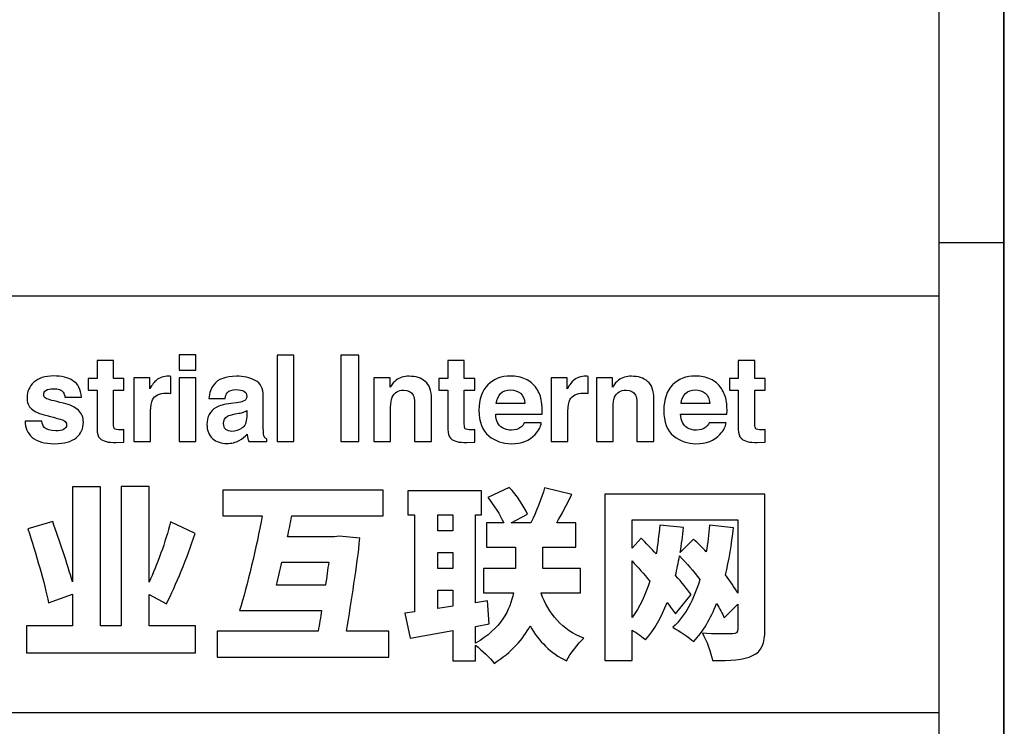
# Model space of a CAD drawing. Header units: millimetres. Extents: x 0 to 420, y 0 to 297.
# Tile 9 of 12: x 378 to 420, y 29 to 59. Entities that reach past the tile are written whole.
import ezdxf

# ---------------------------------------------------------------- set-up
doc = ezdxf.new("R2010")
doc.units = ezdxf.units.MM
doc.header["$LTSCALE"] = 23.1
doc.layers.get('0').update_dxf_attribs({"linetype": 'CONTINUOUS'})

msp = doc.modelspace()

# ---------------------------------------------------------------- linework, layer by layer
at = {"color": 7, "linetype": 'CONTINUOUS', "true_color": 0xf5f5f5}
for p, q in [((420, 0), (420, 297)), ((419.978, 0.358), (419.978, 296.671)), ((417.234, 3.102), (417.234, 293.928)), ((417.234, 49.743), (419.978, 49.743)), ((234.756, 47.473), (417.234, 47.473)), ((234.756, 29.765), (417.234, 29.765))]:
    msp.add_line(p, q, dxfattribs=at)
at = {"color": 7, "linetype": 'CONTINUOUS'}
for points, knots in [([(385.619, 44.311), (385.619, 44.311), (384.901, 44.311), (384.901, 44.311), (384.901, 44.311), (384.901, 44.311), (384.901, 44.965), (384.901, 44.965), (384.901, 44.965), (384.901, 44.965), (385.619, 44.965), (385.619, 44.965), (385.619, 44.965), (385.619, 44.965), (385.619, 44.311), (385.619, 44.311)], [0, 0, 0, 0, 0.2, 0.2, 0.2, 0.2, 0.4, 0.4, 0.4, 0.4, 0.6, 0.6, 0.6, 0.6, 1, 1, 1, 1]), ([(389.787, 41.278), (389.787, 41.278), (389.079, 41.278), (389.079, 41.278), (389.079, 41.278), (389.079, 41.278), (389.079, 44.942), (389.079, 44.942), (389.079, 44.942), (389.079, 44.942), (389.787, 44.942), (389.787, 44.942), (389.787, 44.942), (389.787, 44.942), (389.787, 41.278), (389.787, 41.278)], [0, 0, 0, 0, 0.2, 0.2, 0.2, 0.2, 0.4, 0.4, 0.4, 0.4, 0.6, 0.6, 0.6, 0.6, 1, 1, 1, 1]), ([(392.547, 41.278), (392.547, 41.278), (391.786, 41.278), (391.786, 41.278), (391.786, 41.278), (391.786, 41.278), (391.786, 44.942), (391.786, 44.942), (391.786, 44.942), (391.786, 44.942), (392.547, 44.942), (392.547, 44.942), (392.547, 44.942), (392.547, 44.942), (392.547, 41.278), (392.547, 41.278)], [0, 0, 0, 0, 0.2, 0.2, 0.2, 0.2, 0.4, 0.4, 0.4, 0.4, 0.6, 0.6, 0.6, 0.6, 1, 1, 1, 1]), ([(381.034, 43.458), (381.034, 43.458), (381.034, 43.963), (381.034, 43.963), (381.034, 43.963), (381.034, 43.963), (381.412, 43.963), (381.412, 43.963), (381.412, 43.963), (381.412, 43.963), (381.412, 44.719), (381.412, 44.719), (381.412, 44.719), (381.412, 44.719), (382.114, 44.719), (382.114, 44.719), (382.114, 44.719), (382.114, 44.719), (382.114, 43.963), (382.114, 43.963), (382.114, 43.963), (382.114, 43.963), (382.554, 43.963), (382.554, 43.963), (382.554, 43.963), (382.554, 43.963), (382.554, 43.458), (382.554, 43.458), (382.554, 43.458), (382.554, 43.458), (382.114, 43.458), (382.114, 43.458), (382.114, 43.458), (382.114, 43.458), (382.114, 42.026), (382.114, 42.026), (382.114, 42.026), (382.114, 41.915), (382.128, 41.846), (382.156, 41.819), (382.156, 41.819), (382.184, 41.791), (382.27, 41.777), (382.414, 41.777), (382.414, 41.777), (382.436, 41.777), (382.459, 41.778), (382.483, 41.779), (382.483, 41.779), (382.507, 41.779), (382.53, 41.781), (382.554, 41.782), (382.554, 41.782), (382.554, 41.782), (382.554, 41.253), (382.554, 41.253), (382.554, 41.253), (382.554, 41.253), (382.218, 41.24), (382.218, 41.24), (382.218, 41.24), (381.883, 41.229), (381.655, 41.287), (381.532, 41.415), (381.532, 41.415), (381.452, 41.496), (381.412, 41.621), (381.412, 41.79), (381.412, 41.79), (381.412, 41.79), (381.412, 43.458), (381.412, 43.458), (381.412, 43.458), (381.412, 43.458), (381.034, 43.458), (381.034, 43.458)], [0, 0, 0, 0, 0.05, 0.05, 0.05, 0.05, 0.1, 0.1, 0.1, 0.1, 0.15, 0.15, 0.15, 0.15, 0.2, 0.2, 0.2, 0.2, 0.25, 0.25, 0.25, 0.25, 0.3, 0.3, 0.3, 0.3, 0.35, 0.35, 0.35, 0.35, 0.4, 0.4, 0.4, 0.4, 0.45, 0.45, 0.45, 0.45, 0.5, 0.5, 0.5, 0.5, 0.55, 0.55, 0.55, 0.55, 0.6, 0.6, 0.6, 0.6, 0.65, 0.65, 0.65, 0.65, 0.7, 0.7, 0.7, 0.7, 0.75, 0.75, 0.75, 0.75, 0.8, 0.8, 0.8, 0.8, 0.85, 0.85, 0.85, 0.85, 0.9, 0.9, 0.9, 0.9, 1, 1, 1, 1]), ([(395.954, 43.458), (395.954, 43.458), (395.954, 43.963), (395.954, 43.963), (395.954, 43.963), (395.954, 43.963), (396.332, 43.963), (396.332, 43.963), (396.332, 43.963), (396.332, 43.963), (396.332, 44.719), (396.332, 44.719), (396.332, 44.719), (396.332, 44.719), (397.033, 44.719), (397.033, 44.719), (397.033, 44.719), (397.033, 44.719), (397.033, 43.963), (397.033, 43.963), (397.033, 43.963), (397.033, 43.963), (397.473, 43.963), (397.473, 43.963), (397.473, 43.963), (397.473, 43.963), (397.473, 43.458), (397.473, 43.458), (397.473, 43.458), (397.473, 43.458), (397.033, 43.458), (397.033, 43.458), (397.033, 43.458), (397.033, 43.458), (397.033, 42.026), (397.033, 42.026), (397.033, 42.026), (397.033, 41.915), (397.047, 41.846), (397.075, 41.819), (397.075, 41.819), (397.103, 41.791), (397.19, 41.777), (397.334, 41.777), (397.334, 41.777), (397.355, 41.777), (397.378, 41.778), (397.402, 41.779), (397.402, 41.779), (397.426, 41.779), (397.45, 41.781), (397.473, 41.782), (397.473, 41.782), (397.473, 41.782), (397.473, 41.253), (397.473, 41.253), (397.473, 41.253), (397.473, 41.253), (397.137, 41.24), (397.137, 41.24), (397.137, 41.24), (396.803, 41.229), (396.574, 41.287), (396.451, 41.415), (396.451, 41.415), (396.372, 41.496), (396.332, 41.621), (396.332, 41.79), (396.332, 41.79), (396.332, 41.79), (396.332, 43.458), (396.332, 43.458), (396.332, 43.458), (396.332, 43.458), (395.954, 43.458), (395.954, 43.458)], [0, 0, 0, 0, 0.05, 0.05, 0.05, 0.05, 0.1, 0.1, 0.1, 0.1, 0.15, 0.15, 0.15, 0.15, 0.2, 0.2, 0.2, 0.2, 0.25, 0.25, 0.25, 0.25, 0.3, 0.3, 0.3, 0.3, 0.35, 0.35, 0.35, 0.35, 0.4, 0.4, 0.4, 0.4, 0.45, 0.45, 0.45, 0.45, 0.5, 0.5, 0.5, 0.5, 0.55, 0.55, 0.55, 0.55, 0.6, 0.6, 0.6, 0.6, 0.65, 0.65, 0.65, 0.65, 0.7, 0.7, 0.7, 0.7, 0.75, 0.75, 0.75, 0.75, 0.8, 0.8, 0.8, 0.8, 0.85, 0.85, 0.85, 0.85, 0.9, 0.9, 0.9, 0.9, 1, 1, 1, 1]), ([(408.309, 43.458), (408.309, 43.458), (408.309, 43.963), (408.309, 43.963), (408.309, 43.963), (408.309, 43.963), (408.687, 43.963), (408.687, 43.963), (408.687, 43.963), (408.687, 43.963), (408.687, 44.719), (408.687, 44.719), (408.687, 44.719), (408.687, 44.719), (409.388, 44.719), (409.388, 44.719), (409.388, 44.719), (409.388, 44.719), (409.388, 43.963), (409.388, 43.963), (409.388, 43.963), (409.388, 43.963), (409.828, 43.963), (409.828, 43.963), (409.828, 43.963), (409.828, 43.963), (409.828, 43.458), (409.828, 43.458), (409.828, 43.458), (409.828, 43.458), (409.388, 43.458), (409.388, 43.458), (409.388, 43.458), (409.388, 43.458), (409.388, 42.026), (409.388, 42.026), (409.388, 42.026), (409.388, 41.915), (409.402, 41.846), (409.43, 41.819), (409.43, 41.819), (409.458, 41.791), (409.545, 41.777), (409.689, 41.777), (409.689, 41.777), (409.71, 41.777), (409.733, 41.778), (409.757, 41.779), (409.757, 41.779), (409.781, 41.779), (409.805, 41.781), (409.828, 41.782), (409.828, 41.782), (409.828, 41.782), (409.828, 41.253), (409.828, 41.253), (409.828, 41.253), (409.828, 41.253), (409.492, 41.24), (409.492, 41.24), (409.492, 41.24), (409.158, 41.229), (408.929, 41.287), (408.806, 41.415), (408.806, 41.415), (408.727, 41.496), (408.687, 41.621), (408.687, 41.79), (408.687, 41.79), (408.687, 41.79), (408.687, 43.458), (408.687, 43.458), (408.687, 43.458), (408.687, 43.458), (408.309, 43.458), (408.309, 43.458)], [0, 0, 0, 0, 0.05, 0.05, 0.05, 0.05, 0.1, 0.1, 0.1, 0.1, 0.15, 0.15, 0.15, 0.15, 0.2, 0.2, 0.2, 0.2, 0.25, 0.25, 0.25, 0.25, 0.3, 0.3, 0.3, 0.3, 0.35, 0.35, 0.35, 0.35, 0.4, 0.4, 0.4, 0.4, 0.45, 0.45, 0.45, 0.45, 0.5, 0.5, 0.5, 0.5, 0.55, 0.55, 0.55, 0.55, 0.6, 0.6, 0.6, 0.6, 0.65, 0.65, 0.65, 0.65, 0.7, 0.7, 0.7, 0.7, 0.75, 0.75, 0.75, 0.75, 0.8, 0.8, 0.8, 0.8, 0.85, 0.85, 0.85, 0.85, 0.9, 0.9, 0.9, 0.9, 1, 1, 1, 1]), ([(379.069, 42.143), (379.084, 42.017), (379.117, 41.927), (379.167, 41.874), (379.167, 41.874), (379.255, 41.78), (379.418, 41.733), (379.656, 41.733), (379.656, 41.733), (379.796, 41.733), (379.908, 41.753), (379.99, 41.795), (379.99, 41.795), (380.072, 41.836), (380.114, 41.898), (380.114, 41.981), (380.114, 41.981), (380.114, 42.061), (380.08, 42.121), (380.014, 42.163), (380.014, 42.163), (379.947, 42.204), (379.7, 42.275), (379.273, 42.377), (379.273, 42.377), (378.965, 42.453), (378.748, 42.548), (378.622, 42.663), (378.622, 42.663), (378.496, 42.775), (378.433, 42.938), (378.433, 43.15), (378.433, 43.15), (378.433, 43.4), (378.531, 43.615), (378.728, 43.795), (378.728, 43.795), (378.925, 43.975), (379.202, 44.065), (379.559, 44.065), (379.559, 44.065), (379.898, 44.065), (380.174, 43.997), (380.387, 43.862), (380.387, 43.862), (380.601, 43.727), (380.724, 43.494), (380.755, 43.162), (380.755, 43.162), (380.755, 43.162), (380.046, 43.162), (380.046, 43.162), (380.046, 43.162), (380.036, 43.253), (380.011, 43.326), (379.969, 43.379), (379.969, 43.379), (379.891, 43.475), (379.758, 43.523), (379.57, 43.523), (379.57, 43.523), (379.415, 43.523), (379.305, 43.499), (379.24, 43.451), (379.24, 43.451), (379.174, 43.403), (379.141, 43.346), (379.141, 43.282), (379.141, 43.282), (379.141, 43.2), (379.176, 43.142), (379.246, 43.105), (379.246, 43.105), (379.316, 43.067), (379.562, 43.001), (379.986, 42.909), (379.986, 42.909), (380.268, 42.842), (380.48, 42.742), (380.621, 42.608), (380.621, 42.608), (380.76, 42.472), (380.83, 42.302), (380.83, 42.098), (380.83, 42.098), (380.83, 41.83), (380.729, 41.61), (380.529, 41.441), (380.529, 41.441), (380.329, 41.271), (380.02, 41.186), (379.601, 41.186), (379.601, 41.186), (379.175, 41.186), (378.86, 41.276), (378.656, 41.455), (378.656, 41.455), (378.452, 41.635), (378.351, 41.865), (378.351, 42.143), (378.351, 42.143), (378.351, 42.143), (379.069, 42.143), (379.069, 42.143)], [0, 0, 0, 0, 0.037037, 0.037037, 0.037037, 0.037037, 0.074074, 0.074074, 0.074074, 0.074074, 0.111111, 0.111111, 0.111111, 0.111111, 0.148148, 0.148148, 0.148148, 0.148148, 0.185185, 0.185185, 0.185185, 0.185185, 0.222222, 0.222222, 0.222222, 0.222222, 0.259259, 0.259259, 0.259259, 0.259259, 0.296296, 0.296296, 0.296296, 0.296296, 0.333333, 0.333333, 0.333333, 0.333333, 0.37037, 0.37037, 0.37037, 0.37037, 0.407407, 0.407407, 0.407407, 0.407407, 0.444444, 0.444444, 0.444444, 0.444444, 0.481481, 0.481481, 0.481481, 0.481481, 0.518519, 0.518519, 0.518519, 0.518519, 0.555556, 0.555556, 0.555556, 0.555556, 0.592593, 0.592593, 0.592593, 0.592593, 0.62963, 0.62963, 0.62963, 0.62963, 0.666667, 0.666667, 0.666667, 0.666667, 0.703704, 0.703704, 0.703704, 0.703704, 0.740741, 0.740741, 0.740741, 0.740741, 0.777778, 0.777778, 0.777778, 0.777778, 0.814815, 0.814815, 0.814815, 0.814815, 0.851852, 0.851852, 0.851852, 0.851852, 0.888889, 0.888889, 0.888889, 0.888889, 0.925926, 0.925926, 0.925926, 0.925926, 1, 1, 1, 1]), ([(384.488, 44.051), (384.497, 44.05), (384.518, 44.049), (384.549, 44.047), (384.549, 44.047), (384.549, 44.047), (384.549, 43.321), (384.549, 43.321), (384.549, 43.321), (384.504, 43.326), (384.465, 43.33), (384.43, 43.331), (384.43, 43.331), (384.395, 43.333), (384.367, 43.334), (384.345, 43.334), (384.345, 43.334), (384.06, 43.334), (383.869, 43.241), (383.771, 43.055), (383.771, 43.055), (383.716, 42.951), (383.689, 42.79), (383.689, 42.573), (383.689, 42.573), (383.689, 42.573), (383.689, 41.278), (383.689, 41.278), (383.689, 41.278), (383.689, 41.278), (382.975, 41.278), (382.975, 41.278), (382.975, 41.278), (382.975, 41.278), (382.975, 43.988), (382.975, 43.988), (382.975, 43.988), (382.975, 43.988), (383.651, 43.988), (383.651, 43.988), (383.651, 43.988), (383.651, 43.988), (383.651, 43.515), (383.651, 43.515), (383.651, 43.515), (383.761, 43.696), (383.856, 43.819), (383.938, 43.886), (383.938, 43.886), (384.07, 43.997), (384.242, 44.052), (384.454, 44.052), (384.454, 44.052), (384.468, 44.052), (384.479, 44.052), (384.488, 44.051)], [0, 0, 0, 0, 0.066667, 0.066667, 0.066667, 0.066667, 0.133333, 0.133333, 0.133333, 0.133333, 0.2, 0.2, 0.2, 0.2, 0.266667, 0.266667, 0.266667, 0.266667, 0.333333, 0.333333, 0.333333, 0.333333, 0.4, 0.4, 0.4, 0.4, 0.466667, 0.466667, 0.466667, 0.466667, 0.533333, 0.533333, 0.533333, 0.533333, 0.6, 0.6, 0.6, 0.6, 0.666667, 0.666667, 0.666667, 0.666667, 0.733333, 0.733333, 0.733333, 0.733333, 0.8, 0.8, 0.8, 0.8, 0.866667, 0.866667, 0.866667, 0.866667, 1, 1, 1, 1]), ([(384.901, 43.988), (384.901, 43.988), (384.901, 43.988), (384.901, 43.988), (384.901, 43.988), (384.901, 43.988), (385.619, 43.988), (385.619, 43.988), (385.619, 43.988), (385.619, 43.988), (385.619, 41.278), (385.619, 41.278), (385.619, 41.278), (385.619, 41.278), (384.901, 41.278), (384.901, 41.278), (384.901, 41.278), (384.901, 41.278), (384.901, 43.988), (384.901, 43.988)], [0, 0, 0, 0, 0.166667, 0.166667, 0.166667, 0.166667, 0.333333, 0.333333, 0.333333, 0.333333, 0.5, 0.5, 0.5, 0.5, 0.666667, 0.666667, 0.666667, 0.666667, 1, 1, 1, 1]), ([(387.342, 42.926), (387.474, 42.943), (387.568, 42.963), (387.625, 42.988), (387.625, 42.988), (387.727, 43.031), (387.778, 43.098), (387.778, 43.19), (387.778, 43.19), (387.778, 43.301), (387.739, 43.377), (387.661, 43.419), (387.661, 43.419), (387.583, 43.462), (387.468, 43.483), (387.317, 43.483), (387.317, 43.483), (387.147, 43.483), (387.027, 43.441), (386.956, 43.359), (386.956, 43.359), (386.906, 43.297), (386.872, 43.214), (386.856, 43.11), (386.856, 43.11), (386.856, 43.11), (386.172, 43.11), (386.172, 43.11), (386.172, 43.11), (386.187, 43.347), (386.254, 43.542), (386.372, 43.694), (386.372, 43.694), (386.56, 43.933), (386.883, 44.052), (387.341, 44.052), (387.341, 44.052), (387.639, 44.052), (387.903, 43.993), (388.135, 43.876), (388.135, 43.876), (388.366, 43.758), (388.482, 43.536), (388.482, 43.209), (388.482, 43.209), (388.482, 43.209), (388.482, 41.966), (388.482, 41.966), (388.482, 41.966), (388.482, 41.88), (388.483, 41.776), (388.486, 41.653), (388.486, 41.653), (388.491, 41.56), (388.506, 41.497), (388.529, 41.464), (388.529, 41.464), (388.552, 41.431), (388.587, 41.404), (388.633, 41.382), (388.633, 41.382), (388.633, 41.382), (388.633, 41.278), (388.633, 41.278), (388.633, 41.278), (388.633, 41.278), (387.863, 41.278), (387.863, 41.278), (387.863, 41.278), (387.841, 41.332), (387.826, 41.384), (387.818, 41.432), (387.818, 41.432), (387.809, 41.48), (387.803, 41.534), (387.798, 41.596), (387.798, 41.596), (387.7, 41.49), (387.586, 41.399), (387.458, 41.325), (387.458, 41.325), (387.304, 41.237), (387.131, 41.193), (386.938, 41.193), (386.938, 41.193), (386.691, 41.193), (386.487, 41.263), (386.326, 41.403), (386.326, 41.403), (386.165, 41.543), (386.085, 41.742), (386.085, 41.999), (386.085, 41.999), (386.085, 42.332), (386.214, 42.573), (386.473, 42.722), (386.473, 42.722), (386.615, 42.803), (386.824, 42.861), (387.099, 42.896), (387.099, 42.896), (387.099, 42.896), (387.342, 42.926), (387.342, 42.926)], [0, 0, 0, 0, 0.037037, 0.037037, 0.037037, 0.037037, 0.074074, 0.074074, 0.074074, 0.074074, 0.111111, 0.111111, 0.111111, 0.111111, 0.148148, 0.148148, 0.148148, 0.148148, 0.185185, 0.185185, 0.185185, 0.185185, 0.222222, 0.222222, 0.222222, 0.222222, 0.259259, 0.259259, 0.259259, 0.259259, 0.296296, 0.296296, 0.296296, 0.296296, 0.333333, 0.333333, 0.333333, 0.333333, 0.37037, 0.37037, 0.37037, 0.37037, 0.407407, 0.407407, 0.407407, 0.407407, 0.444444, 0.444444, 0.444444, 0.444444, 0.481481, 0.481481, 0.481481, 0.481481, 0.518519, 0.518519, 0.518519, 0.518519, 0.555556, 0.555556, 0.555556, 0.555556, 0.592593, 0.592593, 0.592593, 0.592593, 0.62963, 0.62963, 0.62963, 0.62963, 0.666667, 0.666667, 0.666667, 0.666667, 0.703704, 0.703704, 0.703704, 0.703704, 0.740741, 0.740741, 0.740741, 0.740741, 0.777778, 0.777778, 0.777778, 0.777778, 0.814815, 0.814815, 0.814815, 0.814815, 0.851852, 0.851852, 0.851852, 0.851852, 0.888889, 0.888889, 0.888889, 0.888889, 0.925926, 0.925926, 0.925926, 0.925926, 1, 1, 1, 1]), ([(395.371, 43.832), (395.548, 43.686), (395.637, 43.442), (395.637, 43.102), (395.637, 43.102), (395.637, 43.102), (395.637, 41.278), (395.637, 41.278), (395.637, 41.278), (395.637, 41.278), (394.911, 41.278), (394.911, 41.278), (394.911, 41.278), (394.911, 41.278), (394.911, 42.926), (394.911, 42.926), (394.911, 42.926), (394.911, 43.069), (394.892, 43.178), (394.854, 43.254), (394.854, 43.254), (394.785, 43.393), (394.653, 43.463), (394.459, 43.463), (394.459, 43.463), (394.221, 43.463), (394.057, 43.361), (393.968, 43.157), (393.968, 43.157), (393.922, 43.049), (393.899, 42.912), (393.899, 42.745), (393.899, 42.745), (393.899, 42.745), (393.899, 41.278), (393.899, 41.278), (393.899, 41.278), (393.899, 41.278), (393.19, 41.278), (393.19, 41.278), (393.19, 41.278), (393.19, 41.278), (393.19, 43.983), (393.19, 43.983), (393.19, 43.983), (393.19, 43.983), (393.876, 43.983), (393.876, 43.983), (393.876, 43.983), (393.876, 43.983), (393.876, 43.587), (393.876, 43.587), (393.876, 43.587), (393.967, 43.727), (394.053, 43.827), (394.134, 43.888), (394.134, 43.888), (394.279, 43.998), (394.463, 44.052), (394.686, 44.052), (394.686, 44.052), (394.965, 44.052), (395.193, 43.979), (395.371, 43.832)], [0, 0, 0, 0, 0.058824, 0.058824, 0.058824, 0.058824, 0.117647, 0.117647, 0.117647, 0.117647, 0.176471, 0.176471, 0.176471, 0.176471, 0.235294, 0.235294, 0.235294, 0.235294, 0.294118, 0.294118, 0.294118, 0.294118, 0.352941, 0.352941, 0.352941, 0.352941, 0.411765, 0.411765, 0.411765, 0.411765, 0.470588, 0.470588, 0.470588, 0.470588, 0.529412, 0.529412, 0.529412, 0.529412, 0.588235, 0.588235, 0.588235, 0.588235, 0.647059, 0.647059, 0.647059, 0.647059, 0.705882, 0.705882, 0.705882, 0.705882, 0.764706, 0.764706, 0.764706, 0.764706, 0.823529, 0.823529, 0.823529, 0.823529, 0.882353, 0.882353, 0.882353, 0.882353, 1, 1, 1, 1]), ([(399.636, 43.933), (399.825, 43.848), (399.981, 43.714), (400.104, 43.532), (400.104, 43.532), (400.215, 43.371), (400.287, 43.184), (400.32, 42.972), (400.32, 42.972), (400.339, 42.847), (400.347, 42.668), (400.344, 42.434), (400.344, 42.434), (400.344, 42.434), (398.37, 42.434), (398.37, 42.434), (398.37, 42.434), (398.38, 42.162), (398.475, 41.971), (398.653, 41.862), (398.653, 41.862), (398.761, 41.794), (398.891, 41.76), (399.044, 41.76), (399.044, 41.76), (399.205, 41.76), (399.336, 41.801), (399.437, 41.884), (399.437, 41.884), (399.492, 41.929), (399.54, 41.991), (399.583, 42.071), (399.583, 42.071), (399.583, 42.071), (400.306, 42.071), (400.306, 42.071), (400.306, 42.071), (400.287, 41.91), (400.2, 41.747), (400.044, 41.581), (400.044, 41.581), (399.801, 41.317), (399.461, 41.186), (399.024, 41.186), (399.024, 41.186), (398.663, 41.186), (398.345, 41.297), (398.069, 41.519), (398.069, 41.519), (397.794, 41.741), (397.656, 42.103), (397.656, 42.604), (397.656, 42.604), (397.656, 43.074), (397.78, 43.433), (398.029, 43.684), (398.029, 43.684), (398.278, 43.934), (398.601, 44.06), (398.999, 44.06), (398.999, 44.06), (399.234, 44.06), (399.447, 44.017), (399.636, 43.933)], [0, 0, 0, 0, 0.058824, 0.058824, 0.058824, 0.058824, 0.117647, 0.117647, 0.117647, 0.117647, 0.176471, 0.176471, 0.176471, 0.176471, 0.235294, 0.235294, 0.235294, 0.235294, 0.294118, 0.294118, 0.294118, 0.294118, 0.352941, 0.352941, 0.352941, 0.352941, 0.411765, 0.411765, 0.411765, 0.411765, 0.470588, 0.470588, 0.470588, 0.470588, 0.529412, 0.529412, 0.529412, 0.529412, 0.588235, 0.588235, 0.588235, 0.588235, 0.647059, 0.647059, 0.647059, 0.647059, 0.705882, 0.705882, 0.705882, 0.705882, 0.764706, 0.764706, 0.764706, 0.764706, 0.823529, 0.823529, 0.823529, 0.823529, 0.882353, 0.882353, 0.882353, 0.882353, 1, 1, 1, 1]), ([(402.239, 44.051), (402.248, 44.05), (402.269, 44.049), (402.3, 44.047), (402.3, 44.047), (402.3, 44.047), (402.3, 43.321), (402.3, 43.321), (402.3, 43.321), (402.256, 43.326), (402.216, 43.33), (402.181, 43.331), (402.181, 43.331), (402.146, 43.333), (402.118, 43.334), (402.096, 43.334), (402.096, 43.334), (401.812, 43.334), (401.62, 43.241), (401.522, 43.055), (401.522, 43.055), (401.467, 42.951), (401.44, 42.79), (401.44, 42.573), (401.44, 42.573), (401.44, 42.573), (401.44, 41.278), (401.44, 41.278), (401.44, 41.278), (401.44, 41.278), (400.726, 41.278), (400.726, 41.278), (400.726, 41.278), (400.726, 41.278), (400.726, 43.988), (400.726, 43.988), (400.726, 43.988), (400.726, 43.988), (401.403, 43.988), (401.403, 43.988), (401.403, 43.988), (401.403, 43.988), (401.403, 43.515), (401.403, 43.515), (401.403, 43.515), (401.512, 43.696), (401.608, 43.819), (401.689, 43.886), (401.689, 43.886), (401.821, 43.997), (401.994, 44.052), (402.206, 44.052), (402.206, 44.052), (402.219, 44.052), (402.23, 44.052), (402.239, 44.051)], [0, 0, 0, 0, 0.066667, 0.066667, 0.066667, 0.066667, 0.133333, 0.133333, 0.133333, 0.133333, 0.2, 0.2, 0.2, 0.2, 0.266667, 0.266667, 0.266667, 0.266667, 0.333333, 0.333333, 0.333333, 0.333333, 0.4, 0.4, 0.4, 0.4, 0.466667, 0.466667, 0.466667, 0.466667, 0.533333, 0.533333, 0.533333, 0.533333, 0.6, 0.6, 0.6, 0.6, 0.666667, 0.666667, 0.666667, 0.666667, 0.733333, 0.733333, 0.733333, 0.733333, 0.8, 0.8, 0.8, 0.8, 0.866667, 0.866667, 0.866667, 0.866667, 1, 1, 1, 1]), ([(404.829, 43.832), (405.007, 43.686), (405.095, 43.442), (405.095, 43.102), (405.095, 43.102), (405.095, 43.102), (405.095, 41.278), (405.095, 41.278), (405.095, 41.278), (405.095, 41.278), (404.37, 41.278), (404.37, 41.278), (404.37, 41.278), (404.37, 41.278), (404.37, 42.926), (404.37, 42.926), (404.37, 42.926), (404.37, 43.069), (404.351, 43.178), (404.313, 43.254), (404.313, 43.254), (404.244, 43.393), (404.112, 43.463), (403.918, 43.463), (403.918, 43.463), (403.679, 43.463), (403.516, 43.361), (403.427, 43.157), (403.427, 43.157), (403.381, 43.049), (403.358, 42.912), (403.358, 42.745), (403.358, 42.745), (403.358, 42.745), (403.358, 41.278), (403.358, 41.278), (403.358, 41.278), (403.358, 41.278), (402.649, 41.278), (402.649, 41.278), (402.649, 41.278), (402.649, 41.278), (402.649, 43.983), (402.649, 43.983), (402.649, 43.983), (402.649, 43.983), (403.335, 43.983), (403.335, 43.983), (403.335, 43.983), (403.335, 43.983), (403.335, 43.587), (403.335, 43.587), (403.335, 43.587), (403.426, 43.727), (403.512, 43.827), (403.593, 43.888), (403.593, 43.888), (403.738, 43.998), (403.922, 44.052), (404.145, 44.052), (404.145, 44.052), (404.424, 44.052), (404.652, 43.979), (404.829, 43.832)], [0, 0, 0, 0, 0.058824, 0.058824, 0.058824, 0.058824, 0.117647, 0.117647, 0.117647, 0.117647, 0.176471, 0.176471, 0.176471, 0.176471, 0.235294, 0.235294, 0.235294, 0.235294, 0.294118, 0.294118, 0.294118, 0.294118, 0.352941, 0.352941, 0.352941, 0.352941, 0.411765, 0.411765, 0.411765, 0.411765, 0.470588, 0.470588, 0.470588, 0.470588, 0.529412, 0.529412, 0.529412, 0.529412, 0.588235, 0.588235, 0.588235, 0.588235, 0.647059, 0.647059, 0.647059, 0.647059, 0.705882, 0.705882, 0.705882, 0.705882, 0.764706, 0.764706, 0.764706, 0.764706, 0.823529, 0.823529, 0.823529, 0.823529, 0.882353, 0.882353, 0.882353, 0.882353, 1, 1, 1, 1]), ([(407.498, 43.933), (407.687, 43.848), (407.843, 43.714), (407.966, 43.532), (407.966, 43.532), (408.077, 43.371), (408.149, 43.184), (408.182, 42.972), (408.182, 42.972), (408.201, 42.847), (408.208, 42.668), (408.205, 42.434), (408.205, 42.434), (408.205, 42.434), (406.231, 42.434), (406.231, 42.434), (406.231, 42.434), (406.242, 42.162), (406.337, 41.971), (406.515, 41.862), (406.515, 41.862), (406.623, 41.794), (406.753, 41.76), (406.905, 41.76), (406.905, 41.76), (407.067, 41.76), (407.198, 41.801), (407.299, 41.884), (407.299, 41.884), (407.354, 41.929), (407.402, 41.991), (407.445, 42.071), (407.445, 42.071), (407.445, 42.071), (408.168, 42.071), (408.168, 42.071), (408.168, 42.071), (408.149, 41.91), (408.062, 41.747), (407.906, 41.581), (407.906, 41.581), (407.663, 41.317), (407.323, 41.186), (406.886, 41.186), (406.886, 41.186), (406.525, 41.186), (406.207, 41.297), (405.931, 41.519), (405.931, 41.519), (405.656, 41.741), (405.518, 42.103), (405.518, 42.604), (405.518, 42.604), (405.518, 43.074), (405.642, 43.433), (405.891, 43.684), (405.891, 43.684), (406.14, 43.934), (406.463, 44.06), (406.86, 44.06), (406.86, 44.06), (407.096, 44.06), (407.309, 44.017), (407.498, 43.933)], [0, 0, 0, 0, 0.058824, 0.058824, 0.058824, 0.058824, 0.117647, 0.117647, 0.117647, 0.117647, 0.176471, 0.176471, 0.176471, 0.176471, 0.235294, 0.235294, 0.235294, 0.235294, 0.294118, 0.294118, 0.294118, 0.294118, 0.352941, 0.352941, 0.352941, 0.352941, 0.411765, 0.411765, 0.411765, 0.411765, 0.470588, 0.470588, 0.470588, 0.470588, 0.529412, 0.529412, 0.529412, 0.529412, 0.588235, 0.588235, 0.588235, 0.588235, 0.647059, 0.647059, 0.647059, 0.647059, 0.705882, 0.705882, 0.705882, 0.705882, 0.764706, 0.764706, 0.764706, 0.764706, 0.823529, 0.823529, 0.823529, 0.823529, 0.882353, 0.882353, 0.882353, 0.882353, 1, 1, 1, 1]), ([(398.576, 43.321), (398.576, 43.321), (398.576, 43.321), (398.576, 43.321), (398.576, 43.321), (398.476, 43.218), (398.413, 43.078), (398.387, 42.901), (398.387, 42.901), (398.387, 42.901), (399.608, 42.901), (399.608, 42.901), (399.608, 42.901), (399.595, 43.089), (399.532, 43.232), (399.419, 43.329), (399.419, 43.329), (399.306, 43.427), (399.166, 43.475), (398.999, 43.475), (398.999, 43.475), (398.817, 43.475), (398.676, 43.424), (398.576, 43.321)], [0, 0, 0, 0, 0.142857, 0.142857, 0.142857, 0.142857, 0.285714, 0.285714, 0.285714, 0.285714, 0.428571, 0.428571, 0.428571, 0.428571, 0.571429, 0.571429, 0.571429, 0.571429, 0.714286, 0.714286, 0.714286, 0.714286, 1, 1, 1, 1]), ([(406.438, 43.321), (406.438, 43.321), (406.438, 43.321), (406.438, 43.321), (406.438, 43.321), (406.337, 43.218), (406.275, 43.078), (406.249, 42.901), (406.249, 42.901), (406.249, 42.901), (407.469, 42.901), (407.469, 42.901), (407.469, 42.901), (407.457, 43.089), (407.394, 43.232), (407.281, 43.329), (407.281, 43.329), (407.168, 43.427), (407.028, 43.475), (406.86, 43.475), (406.86, 43.475), (406.679, 43.475), (406.538, 43.424), (406.438, 43.321)], [0, 0, 0, 0, 0.142857, 0.142857, 0.142857, 0.142857, 0.285714, 0.285714, 0.285714, 0.285714, 0.428571, 0.428571, 0.428571, 0.428571, 0.571429, 0.571429, 0.571429, 0.571429, 0.714286, 0.714286, 0.714286, 0.714286, 1, 1, 1, 1]), ([(387.776, 42.595), (387.776, 42.595), (387.776, 42.595), (387.776, 42.595), (387.776, 42.595), (387.73, 42.567), (387.684, 42.544), (387.638, 42.527), (387.638, 42.527), (387.592, 42.51), (387.528, 42.493), (387.448, 42.479), (387.448, 42.479), (387.448, 42.479), (387.287, 42.449), (387.287, 42.449), (387.287, 42.449), (387.135, 42.422), (387.027, 42.39), (386.961, 42.352), (386.961, 42.352), (386.85, 42.287), (386.793, 42.187), (386.793, 42.051), (386.793, 42.051), (386.793, 41.93), (386.828, 41.843), (386.896, 41.789), (386.896, 41.789), (386.964, 41.735), (387.047, 41.708), (387.144, 41.708), (387.144, 41.708), (387.299, 41.708), (387.442, 41.753), (387.573, 41.842), (387.573, 41.842), (387.703, 41.931), (387.771, 42.095), (387.776, 42.332), (387.776, 42.332), (387.776, 42.332), (387.776, 42.595), (387.776, 42.595)], [0, 0, 0, 0, 0.083333, 0.083333, 0.083333, 0.083333, 0.166667, 0.166667, 0.166667, 0.166667, 0.25, 0.25, 0.25, 0.25, 0.333333, 0.333333, 0.333333, 0.333333, 0.416667, 0.416667, 0.416667, 0.416667, 0.5, 0.5, 0.5, 0.5, 0.583333, 0.583333, 0.583333, 0.583333, 0.666667, 0.666667, 0.666667, 0.666667, 0.75, 0.75, 0.75, 0.75, 0.833333, 0.833333, 0.833333, 0.833333, 1, 1, 1, 1]), ([(385.598, 33.445), (385.598, 33.445), (385.598, 32.299), (385.598, 32.299), (385.598, 32.299), (385.598, 32.299), (378.41, 32.299), (378.41, 32.299), (378.41, 32.299), (378.41, 32.299), (378.41, 33.445), (378.41, 33.445), (378.41, 33.445), (378.41, 33.445), (380.369, 33.445), (380.369, 33.445), (380.369, 33.445), (380.369, 33.445), (380.369, 34.787), (380.369, 34.787), (380.369, 34.787), (380.369, 34.787), (379.35, 34.424), (379.35, 34.424), (379.35, 34.424), (379.192, 35.222), (378.797, 36.549), (378.473, 37.56), (378.473, 37.56), (378.473, 37.56), (379.524, 37.876), (379.524, 37.876), (379.524, 37.876), (379.8, 37.078), (380.148, 36.083), (380.369, 35.309), (380.369, 35.309), (380.369, 35.309), (380.369, 39.353), (380.369, 39.353), (380.369, 39.353), (380.369, 39.353), (381.554, 39.353), (381.554, 39.353), (381.554, 39.353), (381.554, 39.353), (381.554, 33.445), (381.554, 33.445), (381.554, 33.445), (381.554, 33.445), (382.438, 33.445), (382.438, 33.445), (382.438, 33.445), (382.438, 33.445), (382.438, 39.361), (382.438, 39.361), (382.438, 39.361), (382.438, 39.361), (383.623, 39.361), (383.623, 39.361), (383.623, 39.361), (383.623, 39.361), (383.623, 35.301), (383.623, 35.301), (383.623, 35.301), (383.963, 36.043), (384.327, 37.015), (384.54, 37.86), (384.54, 37.86), (384.54, 37.86), (385.583, 37.362), (385.583, 37.362), (385.583, 37.362), (385.235, 36.312), (384.761, 35.166), (384.366, 34.384), (384.366, 34.384), (384.366, 34.384), (383.623, 34.771), (383.623, 34.771), (383.623, 34.771), (383.623, 34.771), (383.623, 33.445), (383.623, 33.445), (383.623, 33.445), (383.623, 33.445), (385.598, 33.445), (385.598, 33.445)], [0, 0, 0, 0, 0.043478, 0.043478, 0.043478, 0.043478, 0.086957, 0.086957, 0.086957, 0.086957, 0.130435, 0.130435, 0.130435, 0.130435, 0.173913, 0.173913, 0.173913, 0.173913, 0.217391, 0.217391, 0.217391, 0.217391, 0.26087, 0.26087, 0.26087, 0.26087, 0.304348, 0.304348, 0.304348, 0.304348, 0.347826, 0.347826, 0.347826, 0.347826, 0.391304, 0.391304, 0.391304, 0.391304, 0.434783, 0.434783, 0.434783, 0.434783, 0.478261, 0.478261, 0.478261, 0.478261, 0.521739, 0.521739, 0.521739, 0.521739, 0.565217, 0.565217, 0.565217, 0.565217, 0.608696, 0.608696, 0.608696, 0.608696, 0.652174, 0.652174, 0.652174, 0.652174, 0.695652, 0.695652, 0.695652, 0.695652, 0.73913, 0.73913, 0.73913, 0.73913, 0.782609, 0.782609, 0.782609, 0.782609, 0.826087, 0.826087, 0.826087, 0.826087, 0.869565, 0.869565, 0.869565, 0.869565, 0.913043, 0.913043, 0.913043, 0.913043, 1, 1, 1, 1]), ([(393.816, 33.223), (393.816, 33.223), (393.816, 32.109), (393.816, 32.109), (393.816, 32.109), (393.816, 32.109), (386.526, 32.109), (386.526, 32.109), (386.526, 32.109), (386.526, 32.109), (386.526, 33.223), (386.526, 33.223), (386.526, 33.223), (386.526, 33.223), (390.815, 33.223), (390.815, 33.223), (390.815, 33.223), (390.87, 33.508), (390.917, 33.8), (390.965, 34.1), (390.965, 34.1), (390.965, 34.1), (387.473, 34.1), (387.473, 34.1), (387.473, 34.1), (387.805, 35.166), (388.192, 36.77), (388.437, 38.113), (388.437, 38.113), (388.437, 38.113), (386.755, 38.113), (386.755, 38.113), (386.755, 38.113), (386.755, 38.113), (386.755, 39.21), (386.755, 39.21), (386.755, 39.21), (386.755, 39.21), (393.587, 39.21), (393.587, 39.21), (393.587, 39.21), (393.587, 39.21), (393.587, 38.113), (393.587, 38.113), (393.587, 38.113), (393.587, 38.113), (389.693, 38.113), (389.693, 38.113), (389.693, 38.113), (389.638, 37.82), (389.574, 37.52), (389.511, 37.22), (389.511, 37.22), (389.511, 37.22), (391.51, 37.22), (391.51, 37.22), (391.51, 37.22), (391.51, 37.22), (391.707, 37.26), (391.707, 37.26), (391.707, 37.26), (391.707, 37.26), (392.592, 37.165), (392.592, 37.165), (392.592, 37.165), (392.466, 35.972), (392.236, 34.511), (392.023, 33.223), (392.023, 33.223), (392.023, 33.223), (393.816, 33.223), (393.816, 33.223)], [0, 0, 0, 0, 0.052632, 0.052632, 0.052632, 0.052632, 0.105263, 0.105263, 0.105263, 0.105263, 0.157895, 0.157895, 0.157895, 0.157895, 0.210526, 0.210526, 0.210526, 0.210526, 0.263158, 0.263158, 0.263158, 0.263158, 0.315789, 0.315789, 0.315789, 0.315789, 0.368421, 0.368421, 0.368421, 0.368421, 0.421053, 0.421053, 0.421053, 0.421053, 0.473684, 0.473684, 0.473684, 0.473684, 0.526316, 0.526316, 0.526316, 0.526316, 0.578947, 0.578947, 0.578947, 0.578947, 0.631579, 0.631579, 0.631579, 0.631579, 0.684211, 0.684211, 0.684211, 0.684211, 0.736842, 0.736842, 0.736842, 0.736842, 0.789474, 0.789474, 0.789474, 0.789474, 0.842105, 0.842105, 0.842105, 0.842105, 0.894737, 0.894737, 0.894737, 0.894737, 1, 1, 1, 1]), ([(400.295, 34.827), (400.611, 33.974), (401.204, 33.255), (402.12, 32.915), (402.12, 32.915), (401.867, 32.694), (401.536, 32.26), (401.377, 31.959), (401.377, 31.959), (400.698, 32.283), (400.201, 32.789), (399.83, 33.437), (399.83, 33.437), (399.521, 32.868), (399.039, 32.315), (398.297, 31.849), (398.297, 31.849), (398.131, 32.078), (397.792, 32.41), (397.507, 32.615), (397.507, 32.615), (397.507, 32.615), (397.507, 31.951), (397.507, 31.951), (397.507, 31.951), (397.507, 31.951), (396.543, 31.951), (396.543, 31.951), (396.543, 31.951), (396.543, 31.951), (396.543, 33.247), (396.543, 33.247), (396.543, 33.247), (396.543, 33.247), (394.735, 32.923), (394.735, 32.923), (394.735, 32.923), (394.735, 32.923), (394.506, 33.981), (394.506, 33.981), (394.506, 33.981), (394.506, 33.981), (394.909, 34.037), (394.909, 34.037), (394.909, 34.037), (394.909, 34.037), (394.909, 38.16), (394.909, 38.16), (394.909, 38.16), (394.909, 38.16), (394.624, 38.16), (394.624, 38.16), (394.624, 38.16), (394.624, 38.16), (394.624, 39.179), (394.624, 39.179), (394.624, 39.179), (394.624, 39.179), (397.76, 39.179), (397.76, 39.179), (397.76, 39.179), (397.76, 39.179), (397.76, 38.16), (397.76, 38.16), (397.76, 38.16), (397.76, 38.16), (397.507, 38.16), (397.507, 38.16), (397.507, 38.16), (397.507, 38.16), (397.507, 34.424), (397.507, 34.424), (397.507, 34.424), (397.507, 34.424), (398.021, 34.503), (398.021, 34.503), (398.021, 34.503), (398.021, 34.503), (398.092, 33.523), (398.092, 33.523), (398.092, 33.523), (398.092, 33.523), (397.507, 33.421), (397.507, 33.421), (397.507, 33.421), (397.507, 33.421), (397.507, 32.702), (397.507, 32.702), (397.507, 32.702), (398.582, 33.318), (398.984, 34.131), (399.126, 34.842), (399.126, 34.842), (399.126, 34.842), (397.847, 34.842), (397.847, 34.842), (397.847, 34.842), (397.847, 34.842), (397.847, 35.877), (397.847, 35.877), (397.847, 35.877), (397.847, 35.877), (399.205, 35.877), (399.205, 35.877), (399.205, 35.877), (399.205, 35.877), (399.205, 36.793), (399.205, 36.793), (399.205, 36.793), (399.205, 36.793), (397.973, 36.793), (397.973, 36.793), (397.973, 36.793), (397.973, 36.793), (397.973, 37.828), (397.973, 37.828), (397.973, 37.828), (397.973, 37.828), (398.708, 37.828), (398.708, 37.828), (398.708, 37.828), (398.558, 38.16), (398.289, 38.578), (398.029, 38.894), (398.029, 38.894), (398.029, 38.894), (398.945, 39.329), (398.945, 39.329), (398.945, 39.329), (399.253, 38.989), (399.576, 38.523), (399.719, 38.192), (399.719, 38.192), (399.719, 38.192), (399.032, 37.828), (399.032, 37.828), (399.032, 37.828), (399.032, 37.828), (399.861, 37.828), (399.861, 37.828), (399.861, 37.828), (400.082, 38.255), (400.319, 38.855), (400.446, 39.313), (400.446, 39.313), (400.446, 39.313), (401.607, 39.029), (401.607, 39.029), (401.607, 39.029), (401.393, 38.602), (401.172, 38.176), (400.967, 37.828), (400.967, 37.828), (400.967, 37.828), (401.781, 37.828), (401.781, 37.828), (401.781, 37.828), (401.781, 37.828), (401.781, 36.793), (401.781, 36.793), (401.781, 36.793), (401.781, 36.793), (400.366, 36.793), (400.366, 36.793), (400.366, 36.793), (400.366, 36.793), (400.366, 35.877), (400.366, 35.877), (400.366, 35.877), (400.366, 35.877), (401.978, 35.877), (401.978, 35.877), (401.978, 35.877), (401.978, 35.877), (401.978, 34.842), (401.978, 34.842), (401.978, 34.842), (401.978, 34.842), (400.304, 34.842), (400.304, 34.842), (400.304, 34.842), (400.304, 34.842), (400.295, 34.827), (400.295, 34.827)], [0, 0, 0, 0, 0.021277, 0.021277, 0.021277, 0.021277, 0.042553, 0.042553, 0.042553, 0.042553, 0.06383, 0.06383, 0.06383, 0.06383, 0.085106, 0.085106, 0.085106, 0.085106, 0.106383, 0.106383, 0.106383, 0.106383, 0.12766, 0.12766, 0.12766, 0.12766, 0.148936, 0.148936, 0.148936, 0.148936, 0.170213, 0.170213, 0.170213, 0.170213, 0.191489, 0.191489, 0.191489, 0.191489, 0.212766, 0.212766, 0.212766, 0.212766, 0.234043, 0.234043, 0.234043, 0.234043, 0.255319, 0.255319, 0.255319, 0.255319, 0.276596, 0.276596, 0.276596, 0.276596, 0.297872, 0.297872, 0.297872, 0.297872, 0.319149, 0.319149, 0.319149, 0.319149, 0.340426, 0.340426, 0.340426, 0.340426, 0.361702, 0.361702, 0.361702, 0.361702, 0.382979, 0.382979, 0.382979, 0.382979, 0.404255, 0.404255, 0.404255, 0.404255, 0.425532, 0.425532, 0.425532, 0.425532, 0.446809, 0.446809, 0.446809, 0.446809, 0.468085, 0.468085, 0.468085, 0.468085, 0.489362, 0.489362, 0.489362, 0.489362, 0.510638, 0.510638, 0.510638, 0.510638, 0.531915, 0.531915, 0.531915, 0.531915, 0.553191, 0.553191, 0.553191, 0.553191, 0.574468, 0.574468, 0.574468, 0.574468, 0.595745, 0.595745, 0.595745, 0.595745, 0.617021, 0.617021, 0.617021, 0.617021, 0.638298, 0.638298, 0.638298, 0.638298, 0.659574, 0.659574, 0.659574, 0.659574, 0.680851, 0.680851, 0.680851, 0.680851, 0.702128, 0.702128, 0.702128, 0.702128, 0.723404, 0.723404, 0.723404, 0.723404, 0.744681, 0.744681, 0.744681, 0.744681, 0.765957, 0.765957, 0.765957, 0.765957, 0.787234, 0.787234, 0.787234, 0.787234, 0.808511, 0.808511, 0.808511, 0.808511, 0.829787, 0.829787, 0.829787, 0.829787, 0.851064, 0.851064, 0.851064, 0.851064, 0.87234, 0.87234, 0.87234, 0.87234, 0.893617, 0.893617, 0.893617, 0.893617, 0.914894, 0.914894, 0.914894, 0.914894, 0.93617, 0.93617, 0.93617, 0.93617, 0.957447, 0.957447, 0.957447, 0.957447, 1, 1, 1, 1]), ([(409.816, 33.294), (409.816, 32.678), (409.682, 32.362), (409.295, 32.181), (409.295, 32.181), (408.908, 31.991), (408.363, 31.967), (407.589, 31.967), (407.589, 31.967), (407.534, 32.291), (407.328, 32.828), (407.162, 33.128), (407.162, 33.128), (407.644, 33.089), (408.26, 33.097), (408.434, 33.097), (408.434, 33.097), (408.6, 33.105), (408.663, 33.16), (408.663, 33.31), (408.663, 33.31), (408.663, 33.31), (408.663, 34.361), (408.663, 34.361), (408.663, 34.361), (408.663, 34.361), (408.087, 33.784), (408.087, 33.784), (408.087, 33.784), (408.008, 33.966), (407.897, 34.179), (407.763, 34.392), (407.763, 34.392), (407.51, 33.752), (407.194, 33.207), (406.791, 32.773), (406.791, 32.773), (406.61, 32.931), (406.151, 33.247), (405.906, 33.381), (405.906, 33.381), (406.436, 33.879), (406.807, 34.574), (407.052, 35.411), (407.052, 35.411), (406.783, 35.767), (406.483, 36.106), (406.183, 36.414), (406.183, 36.414), (406.136, 36.13), (406.08, 35.853), (406.017, 35.585), (406.017, 35.585), (406.278, 35.285), (406.507, 35), (406.681, 34.771), (406.681, 34.771), (406.681, 34.771), (406.009, 33.95), (406.009, 33.95), (406.009, 33.95), (405.915, 34.092), (405.796, 34.258), (405.654, 34.44), (405.654, 34.44), (405.417, 33.816), (405.117, 33.278), (404.738, 32.852), (404.738, 32.852), (404.627, 32.955), (404.39, 33.121), (404.169, 33.263), (404.169, 33.263), (404.169, 33.263), (404.169, 31.967), (404.169, 31.967), (404.169, 31.967), (404.169, 31.967), (403.015, 31.967), (403.015, 31.967), (403.015, 31.967), (403.015, 31.967), (403.015, 39.037), (403.015, 39.037), (403.015, 39.037), (403.015, 39.037), (409.816, 39.037), (409.816, 39.037), (409.816, 39.037), (409.816, 39.037), (409.816, 33.294), (409.816, 33.294)], [0, 0, 0, 0, 0.041667, 0.041667, 0.041667, 0.041667, 0.083333, 0.083333, 0.083333, 0.083333, 0.125, 0.125, 0.125, 0.125, 0.166667, 0.166667, 0.166667, 0.166667, 0.208333, 0.208333, 0.208333, 0.208333, 0.25, 0.25, 0.25, 0.25, 0.291667, 0.291667, 0.291667, 0.291667, 0.333333, 0.333333, 0.333333, 0.333333, 0.375, 0.375, 0.375, 0.375, 0.416667, 0.416667, 0.416667, 0.416667, 0.458333, 0.458333, 0.458333, 0.458333, 0.5, 0.5, 0.5, 0.5, 0.541667, 0.541667, 0.541667, 0.541667, 0.583333, 0.583333, 0.583333, 0.583333, 0.625, 0.625, 0.625, 0.625, 0.666667, 0.666667, 0.666667, 0.666667, 0.708333, 0.708333, 0.708333, 0.708333, 0.75, 0.75, 0.75, 0.75, 0.791667, 0.791667, 0.791667, 0.791667, 0.833333, 0.833333, 0.833333, 0.833333, 0.875, 0.875, 0.875, 0.875, 0.916667, 0.916667, 0.916667, 0.916667, 1, 1, 1, 1]), ([(395.912, 38.16), (395.912, 38.16), (395.912, 38.16), (395.912, 38.16), (395.912, 38.16), (395.912, 38.16), (395.912, 37.481), (395.912, 37.481), (395.912, 37.481), (395.912, 37.481), (396.543, 37.481), (396.543, 37.481), (396.543, 37.481), (396.543, 37.481), (396.543, 38.16), (396.543, 38.16), (396.543, 38.16), (396.543, 38.16), (395.912, 38.16), (395.912, 38.16)], [0, 0, 0, 0, 0.166667, 0.166667, 0.166667, 0.166667, 0.333333, 0.333333, 0.333333, 0.333333, 0.5, 0.5, 0.5, 0.5, 0.666667, 0.666667, 0.666667, 0.666667, 1, 1, 1, 1]), ([(408.482, 37.615), (408.482, 37.615), (408.482, 37.615), (408.482, 37.615), (408.482, 37.615), (408.403, 36.896), (408.292, 36.225), (408.142, 35.609), (408.142, 35.609), (408.339, 35.34), (408.521, 35.072), (408.663, 34.835), (408.663, 34.835), (408.663, 34.835), (408.663, 37.955), (408.663, 37.955), (408.663, 37.955), (408.663, 37.955), (404.169, 37.955), (404.169, 37.955), (404.169, 37.955), (404.169, 37.955), (404.169, 36.746), (404.169, 36.746), (404.169, 36.746), (404.169, 36.746), (404.548, 37.173), (404.548, 37.173), (404.548, 37.173), (404.753, 36.959), (404.975, 36.738), (405.196, 36.501), (405.196, 36.501), (405.259, 36.896), (405.306, 37.299), (405.346, 37.725), (405.346, 37.725), (405.346, 37.725), (406.357, 37.623), (406.357, 37.623), (406.357, 37.623), (406.317, 37.26), (406.27, 36.904), (406.215, 36.564), (406.215, 36.564), (406.215, 36.564), (406.783, 37.125), (406.783, 37.125), (406.783, 37.125), (406.965, 36.959), (407.147, 36.778), (407.321, 36.588), (407.321, 36.588), (407.384, 36.951), (407.431, 37.331), (407.463, 37.718), (407.463, 37.718), (407.463, 37.718), (408.482, 37.615), (408.482, 37.615)], [0, 0, 0, 0, 0.0625, 0.0625, 0.0625, 0.0625, 0.125, 0.125, 0.125, 0.125, 0.1875, 0.1875, 0.1875, 0.1875, 0.25, 0.25, 0.25, 0.25, 0.3125, 0.3125, 0.3125, 0.3125, 0.375, 0.375, 0.375, 0.375, 0.4375, 0.4375, 0.4375, 0.4375, 0.5, 0.5, 0.5, 0.5, 0.5625, 0.5625, 0.5625, 0.5625, 0.625, 0.625, 0.625, 0.625, 0.6875, 0.6875, 0.6875, 0.6875, 0.75, 0.75, 0.75, 0.75, 0.8125, 0.8125, 0.8125, 0.8125, 0.875, 0.875, 0.875, 0.875, 1, 1, 1, 1]), ([(395.912, 35.885), (395.912, 35.885), (395.912, 35.885), (395.912, 35.885), (395.912, 35.885), (395.912, 35.885), (396.543, 35.885), (396.543, 35.885), (396.543, 35.885), (396.543, 35.885), (396.543, 36.556), (396.543, 36.556), (396.543, 36.556), (396.543, 36.556), (395.912, 36.556), (395.912, 36.556), (395.912, 36.556), (395.912, 36.556), (395.912, 35.885), (395.912, 35.885)], [0, 0, 0, 0, 0.166667, 0.166667, 0.166667, 0.166667, 0.333333, 0.333333, 0.333333, 0.333333, 0.5, 0.5, 0.5, 0.5, 0.666667, 0.666667, 0.666667, 0.666667, 1, 1, 1, 1]), ([(391.13, 35.166), (391.13, 35.166), (391.13, 35.166), (391.13, 35.166), (391.13, 35.166), (391.178, 35.514), (391.225, 35.846), (391.265, 36.154), (391.265, 36.154), (391.265, 36.154), (389.274, 36.154), (389.274, 36.154), (389.274, 36.154), (389.195, 35.814), (389.124, 35.482), (389.045, 35.166), (389.045, 35.166), (389.045, 35.166), (391.13, 35.166), (391.13, 35.166)], [0, 0, 0, 0, 0.166667, 0.166667, 0.166667, 0.166667, 0.333333, 0.333333, 0.333333, 0.333333, 0.5, 0.5, 0.5, 0.5, 0.666667, 0.666667, 0.666667, 0.666667, 1, 1, 1, 1]), ([(404.169, 33.8), (404.169, 33.8), (404.169, 33.8), (404.169, 33.8), (404.169, 33.8), (404.493, 34.218), (404.738, 34.748), (404.919, 35.348), (404.919, 35.348), (404.674, 35.64), (404.414, 35.933), (404.169, 36.201), (404.169, 36.201), (404.169, 36.201), (404.169, 33.8), (404.169, 33.8)], [0, 0, 0, 0, 0.2, 0.2, 0.2, 0.2, 0.4, 0.4, 0.4, 0.4, 0.6, 0.6, 0.6, 0.6, 1, 1, 1, 1]), ([(396.543, 34.274), (396.543, 34.274), (396.543, 34.274), (396.543, 34.274), (396.543, 34.274), (396.543, 34.274), (396.543, 34.961), (396.543, 34.961), (396.543, 34.961), (396.543, 34.961), (395.912, 34.961), (395.912, 34.961), (395.912, 34.961), (395.912, 34.961), (395.912, 34.179), (395.912, 34.179), (395.912, 34.179), (395.912, 34.179), (396.543, 34.274), (396.543, 34.274)], [0, 0, 0, 0, 0.166667, 0.166667, 0.166667, 0.166667, 0.333333, 0.333333, 0.333333, 0.333333, 0.5, 0.5, 0.5, 0.5, 0.666667, 0.666667, 0.666667, 0.666667, 1, 1, 1, 1])]:
    msp.add_open_spline(points, degree=3, knots=knots, dxfattribs=at)

doc.saveas('drawing.dxf')
